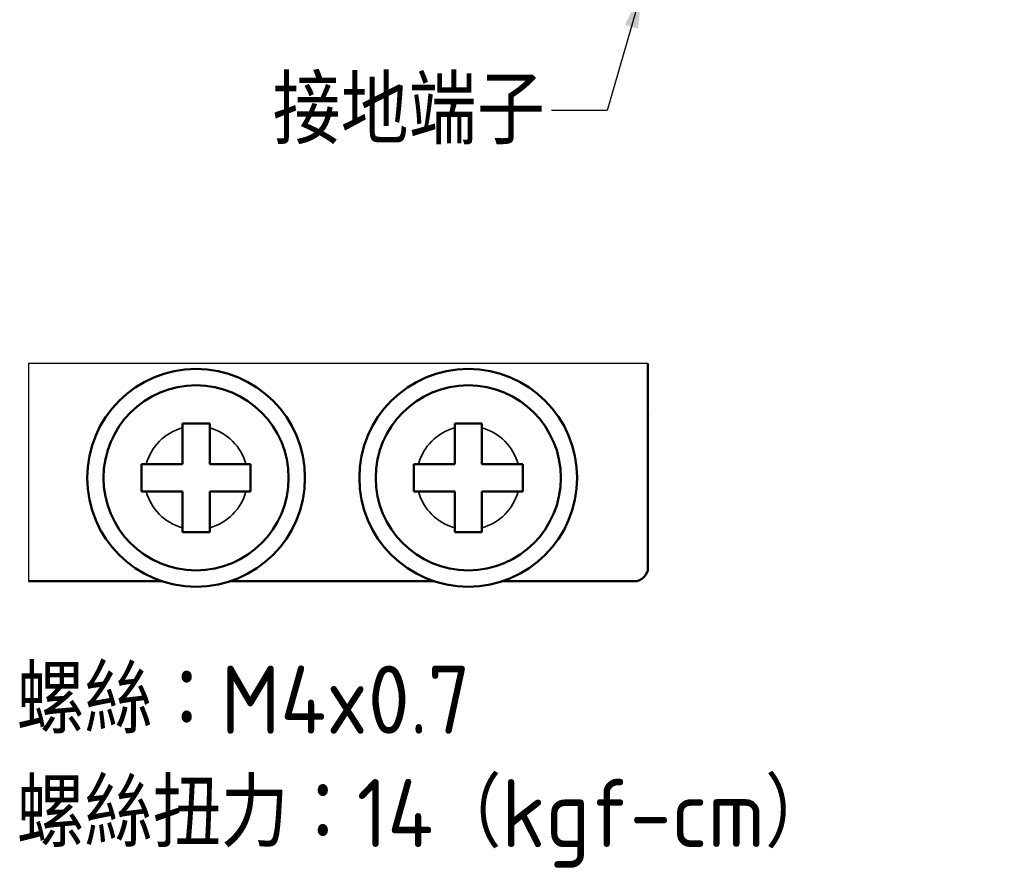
# Model space of a CAD drawing. Header units: millimetres. Extents: x 1026 to 1372, y 127 to 478.
# Tile 1 of 33: x 1026 to 1170, y 130 to 255. Entities that reach past the tile are written whole.
import ezdxf

# ---------------------------------------------------------------- set-up
doc = ezdxf.new("R2010")
doc.units = ezdxf.units.MM
doc.layers.add('可見 (ISO)', color=7, linetype='Continuous', lineweight=50)
doc.layers.add('窄部可見 (ISO)', color=7, linetype='Continuous', lineweight=35)
doc.styles.add('Dimemsions', font='isocp.shx', dxfattribs={"bigfont": 'chineset.shx'})
doc.dimstyles.new('ISO-25', dxfattribs={"dimtxt": 3, "dimasz": 3, "dimexe": 1, "dimexo": 1, "dimgap": 1, "dimtad": 1, "dimdsep": 46, "dimtxsty": 'Dimemsions', "dimcen": 0, "dimclrd": 2, "dimclre": 2, "dimclrt": 2, "dimazin": 2, "dimtfac": 1, "dimtmove": 0, "dimatfit": 3, "dimfxl": 0, "dimarcsym": 0})

msp = doc.modelspace()

# ---------------------------------------------------------------- linework, layer by layer
for p, q in [((1118.064, 204.805), (1027.051, 204.805)), ((1027.051, 204.805), (1027.051, 172.805))]:
    msp.add_line(p, q)
at = {"layer": '可見 (ISO)'}
for p, q in [((1118.064, 174.805), (1118.064, 204.805)), ((1049.664, 196.005), (1053.664, 196.005)), ((1049.664, 195.337), (1049.664, 196.005)), ((1049.664, 190.005), (1049.664, 195.337)), ((1053.664, 196.005), (1053.664, 195.337)), ((1053.664, 195.337), (1053.664, 190.005)), ((1089.664, 196.005), (1093.664, 196.005)), ((1089.664, 195.337), (1089.664, 196.005)), ((1089.664, 190.005), (1089.664, 195.337)), ((1093.664, 196.005), (1093.664, 195.337)), ((1093.664, 195.337), (1093.664, 190.005)), ((1043.664, 186.005), (1043.664, 190.005)), ((1043.664, 190.005), (1044.332, 190.005)), ((1044.332, 190.005), (1049.664, 190.005)), ((1053.664, 190.005), (1058.997, 190.005)), ((1058.997, 190.005), (1059.664, 190.005)), ((1059.664, 190.005), (1059.664, 186.005)), ((1083.664, 186.005), (1083.664, 190.005)), ((1083.664, 190.005), (1084.332, 190.005)), ((1084.332, 190.005), (1089.664, 190.005)), ((1093.664, 190.005), (1098.997, 190.005)), ((1098.997, 190.005), (1099.664, 190.005)), ((1099.664, 190.005), (1099.664, 186.005)), ((1044.332, 186.005), (1043.664, 186.005)), ((1049.664, 186.005), (1044.332, 186.005)), ((1049.664, 180.673), (1049.664, 186.005)), ((1058.997, 186.005), (1053.664, 186.005)), ((1053.664, 186.005), (1053.664, 180.673)), ((1059.664, 186.005), (1058.997, 186.005)), ((1084.332, 186.005), (1083.664, 186.005)), ((1089.664, 186.005), (1084.332, 186.005)), ((1089.664, 180.673), (1089.664, 186.005)), ((1098.997, 186.005), (1093.664, 186.005)), ((1093.664, 186.005), (1093.664, 180.673)), ((1099.664, 186.005), (1098.997, 186.005)), ((1049.664, 180.005), (1049.664, 180.673)), ((1053.664, 180.005), (1049.664, 180.005)), ((1053.664, 180.673), (1053.664, 180.005)), ((1089.664, 180.005), (1089.664, 180.673)), ((1093.664, 180.005), (1089.664, 180.005)), ((1093.664, 180.673), (1093.664, 180.005)), ((1027.051, 172.805), (1046.668, 172.805)), ((1056.66, 172.805), (1086.668, 172.805)), ((1096.66, 172.805), (1102.064, 172.805)), ((1102.064, 172.805), (1106.064, 172.805)), ((1106.064, 172.805), (1116.064, 172.805))]:
    msp.add_line(p, q, dxfattribs=at)
for centre, radius in [((1051.664, 188.005), 16), ((1091.664, 188.005), 16), ((1051.664, 188.005), 13.6), ((1091.664, 188.005), 13.6)]:
    msp.add_circle(centre, radius, dxfattribs=at)
for centre, radius, start, end in [((1130.464, 196.805), 12.4, 177.50217, 180), ((1116.064, 174.805), 2, 270, 0)]:
    msp.add_arc(centre, radius, start, end, dxfattribs=at)
at = {"layer": '窄部可見 (ISO)'}
for centre, start, end in [((1051.664, 188.005), 105.25752, 164.74248), ((1051.664, 188.005), 15.25752, 74.74248), ((1091.664, 188.005), 105.25752, 164.74248), ((1091.664, 188.005), 15.25752, 74.74248), ((1051.664, 188.005), 195.25752, 254.74248), ((1051.664, 188.005), 285.25752, 344.74248), ((1091.664, 188.005), 195.25752, 254.74248), ((1091.664, 188.005), 285.25752, 344.74248)]:
    msp.add_arc(centre, 7.6, start, end, dxfattribs=at)

# ---------------------------------------------------------------- texts
at = {"color": 2, "insert": (1102.903, 236.993), "char_height": 10, "attachment_point": 9, "style": 'Dimemsions'}
msp.add_mtext('接地端子', dxfattribs=at)
at = {"insert": (1025.285, 160.41), "char_height": 10, "width": 172.54863, "attachment_point": 1, "style": 'Dimemsions'}
msp.add_mtext('螺絲：M4x0.7\\P螺絲扭力：14（kgf-cm）', dxfattribs=at)

# ---------------------------------------------------------------- leaders
at = {"annotation_type": 0, "has_hookline": 1, "hookline_direction": 1, "text_width": 37.875}
msp.add_leader([(1117.31, 260.063), (1112.095, 241.993), (1103.903, 241.993)], dimstyle='ISO-25', override={"dimtxt": 10, "dimasz": 6, "dimgap": 1, "dimtad": 0}, dxfattribs=at)

doc.saveas('drawing.dxf')
